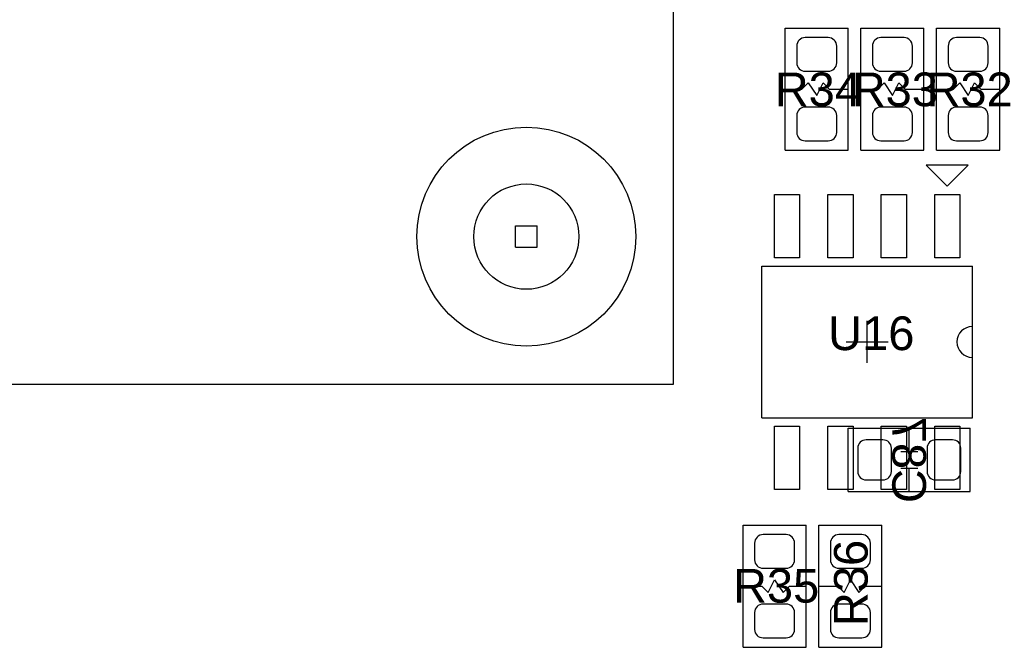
# Model space of a CAD drawing. Header units: inches. Extents: x -4 to 282, y -17 to 94.
# Tile 23 of 31: x 86 to 110, y 32 to 47. Entities that reach past the tile are written whole.
import ezdxf

# ---------------------------------------------------------------- set-up
doc = ezdxf.new("R2010")
doc.units = ezdxf.units.IN
for name, color, linetype in [('Bottom Overlay', 54, 'Continuous'), ('Bottom Paste', 16, 'Continuous'), ('Bottom Solder', 6, 'Continuous'), ('Drill Drawing', 1, 'Continuous'), ('Multi-Layer', 9, 'Continuous'), ('Pad Holes', 156, 'Continuous'), ('Top Overlay', 2, 'Continuous'), ('Top Paste', 8, 'Continuous'), ('Top Solder', 216, 'Continuous')]:
    doc.layers.add(name, color=color, linetype=linetype)
doc.styles.add('Arial', font='txt', dxfattribs={"height": 0.2})

msp = doc.modelspace()

# ---------------------------------------------------------------- linework, layer by layer
at = {"layer": 'Bottom Overlay'}
for p, q in [((106.15, 35.45), (106.15, 36.95)), ((106.15, 36.95), (109.05, 36.95)), ((107.6, 36.4), (107.6, 36.95)), ((109.05, 35.45), (109.05, 36.95)), ((107.4, 36.4), (107.8, 36.4)), ((107.4, 36), (107.8, 36)), ((107.6, 35.45), (107.6, 36)), ((106.15, 35.45), (109.05, 35.45))]:
    msp.add_line(p, q, dxfattribs=at)
at = {"layer": 'Bottom Paste'}
for p, q in [((106.975, 36.675), (106.575, 36.675)), ((108.625, 36.675), (108.225, 36.675)), ((106.375, 36.475), (106.375, 35.925)), ((107.175, 35.925), (107.175, 36.475)), ((108.025, 36.475), (108.025, 35.925)), ((108.825, 35.925), (108.825, 36.475)), ((106.575, 35.725), (106.975, 35.725)), ((108.225, 35.725), (108.625, 35.725))]:
    msp.add_line(p, q, dxfattribs=at)
for centre, start, end in [((106.575, 36.475), 90, 180), ((106.975, 36.475), 0, 90), ((108.225, 36.475), 90, 180), ((108.625, 36.475), 0, 90), ((106.575, 35.925), 180, 270), ((106.975, 35.925), 270, 0), ((108.225, 35.925), 180, 270), ((108.625, 35.925), 270, 0)]:
    msp.add_arc(centre, 0.2, start, end, dxfattribs=at)
at = {"layer": 'Bottom Solder'}
for p, q in [((106.975, 36.675), (106.575, 36.675)), ((108.625, 36.675), (108.225, 36.675)), ((106.375, 36.475), (106.375, 35.925)), ((107.175, 35.925), (107.175, 36.475)), ((108.025, 36.475), (108.025, 35.925)), ((108.825, 35.925), (108.825, 36.475)), ((106.575, 35.725), (106.975, 35.725)), ((108.225, 35.725), (108.625, 35.725))]:
    msp.add_line(p, q, dxfattribs=at)
msp.add_circle((98.5, 41.5), 2.6, dxfattribs=at)
for centre, start, end in [((106.575, 36.475), 90, 180), ((106.975, 36.475), 0, 90), ((108.225, 36.475), 90, 180), ((108.625, 36.475), 0, 90), ((106.575, 35.925), 180, 270), ((106.975, 35.925), 270, 0), ((108.225, 35.925), 180, 270), ((108.625, 35.925), 270, 0)]:
    msp.add_arc(centre, 0.2, start, end, dxfattribs=at)
at = {"layer": 'Drill Drawing'}
for p, q in [((98.246, 41.754), (98.754, 41.754)), ((98.246, 41.246), (98.246, 41.754)), ((98.754, 41.246), (98.754, 41.754)), ((98.246, 41.246), (98.754, 41.246))]:
    msp.add_line(p, q, dxfattribs=at)
at = {"layer": 'Multi-Layer'}
msp.add_circle((98.5, 41.5), 2.6, dxfattribs=at)
at = {"layer": 'Pad Holes'}
msp.add_circle((98.5, 41.5), 1.25, dxfattribs=at)
at = {"layer": 'Top Overlay'}
for p, q in [((102, 38), (102, 78)), ((104.65, 46.45), (106.15, 46.45)), ((104.65, 43.55), (104.65, 46.45)), ((106.15, 43.55), (106.15, 46.45)), ((106.45, 46.45), (107.95, 46.45)), ((106.45, 43.55), (106.45, 46.45)), ((107.95, 43.55), (107.95, 46.45)), ((108.25, 46.45), (109.75, 46.45)), ((108.25, 43.55), (108.25, 46.45)), ((109.75, 43.55), (109.75, 46.45)), ((104.65, 45), (105.05, 45)), ((105.05, 45), (105.2, 45.15)), ((105.2, 45.15), (105.4, 44.85)), ((105.4, 44.85), (105.55, 45.15)), ((105.55, 45.15), (105.7, 45)), ((105.7, 45), (106.15, 45)), ((106.45, 45), (106.85, 45)), ((106.85, 45), (107, 45.15)), ((107, 45.15), (107.2, 44.85)), ((107.2, 44.85), (107.35, 45.15)), ((107.35, 45.15), (107.5, 45)), ((107.5, 45), (107.95, 45)), ((108.25, 45), (108.65, 45)), ((108.65, 45), (108.8, 45.15)), ((108.8, 45.15), (109, 44.85)), ((109, 44.85), (109.15, 45.15)), ((109.15, 45.15), (109.3, 45)), ((109.3, 45), (109.75, 45)), ((104.65, 43.55), (106.15, 43.55)), ((106.45, 43.55), (107.95, 43.55)), ((108.25, 43.55), (109.75, 43.55)), ((109, 43.2), (108, 43.2)), ((108, 43.2), (108.5, 42.7)), ((108.5, 42.7), (109, 43.2)), ((104.1, 40.8), (109.1, 40.8)), ((104.1, 37.2), (104.1, 40.8)), ((109.1, 37.2), (109.1, 40.8)), ((106.6, 38.5), (106.6, 39.5)), ((106.1, 39), (107.1, 39)), ((47, 38), (102, 38)), ((104.1, 37.2), (109.1, 37.2)), ((103.65, 34.65), (105.15, 34.65)), ((103.65, 31.75), (103.65, 34.65)), ((105.15, 31.75), (105.15, 34.65)), ((105.45, 34.65), (106.95, 34.65)), ((105.45, 31.75), (105.45, 34.65)), ((106.95, 31.75), (106.95, 34.65)), ((104.25, 33.05), (104.4, 33.35)), ((104.4, 33.35), (104.6, 33.05)), ((106.05, 33.05), (106.2, 33.35)), ((106.2, 33.35), (106.4, 33.05)), ((103.65, 33.2), (104.1, 33.2)), ((104.1, 33.2), (104.25, 33.05)), ((104.6, 33.05), (104.75, 33.2)), ((104.75, 33.2), (105.15, 33.2)), ((105.45, 33.2), (105.9, 33.2)), ((105.9, 33.2), (106.05, 33.05)), ((106.4, 33.05), (106.55, 33.2)), ((106.55, 33.2), (106.95, 33.2)), ((103.65, 31.75), (105.15, 31.75)), ((105.45, 31.75), (106.95, 31.75))]:
    msp.add_line(p, q, dxfattribs=at)
msp.add_arc((109.1, 39), 0.367, 90, 270, dxfattribs=at)
at = {"layer": 'Top Paste'}
for p, q in [((105.675, 46.225), (105.125, 46.225)), ((107.475, 46.225), (106.925, 46.225)), ((109.275, 46.225), (108.725, 46.225)), ((104.925, 46.025), (104.925, 45.625)), ((105.875, 45.625), (105.875, 46.025)), ((106.725, 46.025), (106.725, 45.625)), ((107.675, 45.625), (107.675, 46.025)), ((108.525, 46.025), (108.525, 45.625)), ((109.475, 45.625), (109.475, 46.025)), ((105.125, 45.425), (105.675, 45.425)), ((106.925, 45.425), (107.475, 45.425)), ((108.725, 45.425), (109.275, 45.425)), ((105.675, 44.575), (105.125, 44.575)), ((107.475, 44.575), (106.925, 44.575)), ((109.275, 44.575), (108.725, 44.575)), ((104.925, 44.375), (104.925, 43.975)), ((105.875, 43.975), (105.875, 44.375)), ((106.725, 44.375), (106.725, 43.975)), ((107.675, 43.975), (107.675, 44.375)), ((108.525, 44.375), (108.525, 43.975)), ((109.475, 43.975), (109.475, 44.375)), ((105.125, 43.775), (105.675, 43.775)), ((106.925, 43.775), (107.475, 43.775)), ((108.725, 43.775), (109.275, 43.775)), ((104.395, 41), (104.395, 42.5)), ((104.395, 42.5), (104.995, 42.5)), ((104.995, 42.5), (104.995, 41)), ((105.665, 41), (105.665, 42.5)), ((105.665, 42.5), (106.265, 42.5)), ((106.265, 42.5), (106.265, 41)), ((106.935, 41), (106.935, 42.5)), ((106.935, 42.5), (107.535, 42.5)), ((107.535, 42.5), (107.535, 41)), ((108.205, 41), (108.205, 42.5)), ((108.205, 42.5), (108.805, 42.5)), ((108.805, 42.5), (108.805, 41)), ((104.995, 41), (104.395, 41)), ((106.265, 41), (105.665, 41)), ((107.535, 41), (106.935, 41)), ((108.805, 41), (108.205, 41)), ((104.395, 35.5), (104.395, 37)), ((104.395, 37), (104.995, 37)), ((104.995, 37), (104.995, 35.5)), ((105.665, 35.5), (105.665, 37)), ((105.665, 37), (106.265, 37)), ((106.265, 37), (106.265, 35.5)), ((106.935, 35.5), (106.935, 37)), ((106.935, 37), (107.535, 37)), ((107.535, 37), (107.535, 35.5)), ((108.205, 35.5), (108.205, 37)), ((108.205, 37), (108.805, 37)), ((108.805, 37), (108.805, 35.5)), ((104.995, 35.5), (104.395, 35.5)), ((106.265, 35.5), (105.665, 35.5)), ((107.535, 35.5), (106.935, 35.5)), ((108.805, 35.5), (108.205, 35.5)), ((104.675, 34.425), (104.125, 34.425)), ((106.475, 34.425), (105.925, 34.425)), ((103.925, 34.225), (103.925, 33.825)), ((104.875, 33.825), (104.875, 34.225)), ((105.725, 34.225), (105.725, 33.825)), ((106.675, 33.825), (106.675, 34.225)), ((104.125, 33.625), (104.675, 33.625)), ((105.925, 33.625), (106.475, 33.625)), ((104.675, 32.775), (104.125, 32.775)), ((106.475, 32.775), (105.925, 32.775)), ((103.925, 32.575), (103.925, 32.175)), ((104.875, 32.175), (104.875, 32.575)), ((105.725, 32.575), (105.725, 32.175)), ((106.675, 32.175), (106.675, 32.575)), ((104.125, 31.975), (104.675, 31.975)), ((105.925, 31.975), (106.475, 31.975))]:
    msp.add_line(p, q, dxfattribs=at)
for centre, start, end in [((105.125, 46.025), 90, 180), ((105.675, 46.025), 0, 90), ((106.925, 46.025), 90, 180), ((107.475, 46.025), 0, 90), ((108.725, 46.025), 90, 180), ((109.275, 46.025), 0, 90), ((105.125, 45.625), 180, 270), ((105.675, 45.625), 270, 0), ((106.925, 45.625), 180, 270), ((107.475, 45.625), 270, 0), ((108.725, 45.625), 180, 270), ((109.275, 45.625), 270, 0), ((105.125, 44.375), 90, 180), ((105.675, 44.375), 0, 90), ((106.925, 44.375), 90, 180), ((107.475, 44.375), 0, 90), ((108.725, 44.375), 90, 180), ((109.275, 44.375), 0, 90), ((105.125, 43.975), 180, 270), ((105.675, 43.975), 270, 0), ((106.925, 43.975), 180, 270), ((107.475, 43.975), 270, 0), ((108.725, 43.975), 180, 270), ((109.275, 43.975), 270, 0), ((104.125, 34.225), 90, 180), ((104.675, 34.225), 0, 90), ((105.925, 34.225), 90, 180), ((106.475, 34.225), 0, 90), ((104.125, 33.825), 180, 270), ((104.675, 33.825), 270, 0), ((105.925, 33.825), 180, 270), ((106.475, 33.825), 270, 0), ((104.125, 32.575), 90, 180), ((104.675, 32.575), 0, 90), ((105.925, 32.575), 90, 180), ((106.475, 32.575), 0, 90), ((104.125, 32.175), 180, 270), ((104.675, 32.175), 270, 0), ((105.925, 32.175), 180, 270), ((106.475, 32.175), 270, 0)]:
    msp.add_arc(centre, 0.2, start, end, dxfattribs=at)
at = {"layer": 'Top Solder'}
for p, q in [((105.675, 46.225), (105.125, 46.225)), ((107.475, 46.225), (106.925, 46.225)), ((109.275, 46.225), (108.725, 46.225)), ((104.925, 46.025), (104.925, 45.625)), ((105.875, 45.625), (105.875, 46.025)), ((106.725, 46.025), (106.725, 45.625)), ((107.675, 45.625), (107.675, 46.025)), ((108.525, 46.025), (108.525, 45.625)), ((109.475, 45.625), (109.475, 46.025)), ((105.125, 45.425), (105.675, 45.425)), ((106.925, 45.425), (107.475, 45.425)), ((108.725, 45.425), (109.275, 45.425)), ((105.675, 44.575), (105.125, 44.575)), ((107.475, 44.575), (106.925, 44.575)), ((109.275, 44.575), (108.725, 44.575)), ((104.925, 44.375), (104.925, 43.975)), ((105.875, 43.975), (105.875, 44.375)), ((106.725, 44.375), (106.725, 43.975)), ((107.675, 43.975), (107.675, 44.375)), ((108.525, 44.375), (108.525, 43.975)), ((109.475, 43.975), (109.475, 44.375)), ((105.125, 43.775), (105.675, 43.775)), ((106.925, 43.775), (107.475, 43.775)), ((108.725, 43.775), (109.275, 43.775)), ((104.395, 41), (104.395, 42.5)), ((104.395, 42.5), (104.995, 42.5)), ((104.995, 42.5), (104.995, 41)), ((105.665, 41), (105.665, 42.5)), ((105.665, 42.5), (106.265, 42.5)), ((106.265, 42.5), (106.265, 41)), ((106.935, 41), (106.935, 42.5)), ((106.935, 42.5), (107.535, 42.5)), ((107.535, 42.5), (107.535, 41)), ((108.205, 41), (108.205, 42.5)), ((108.205, 42.5), (108.805, 42.5)), ((108.805, 42.5), (108.805, 41)), ((104.995, 41), (104.395, 41)), ((106.265, 41), (105.665, 41)), ((107.535, 41), (106.935, 41)), ((108.805, 41), (108.205, 41)), ((104.395, 35.5), (104.395, 37)), ((104.395, 37), (104.995, 37)), ((104.995, 37), (104.995, 35.5)), ((105.665, 35.5), (105.665, 37)), ((105.665, 37), (106.265, 37)), ((106.265, 37), (106.265, 35.5)), ((106.935, 35.5), (106.935, 37)), ((106.935, 37), (107.535, 37)), ((107.535, 37), (107.535, 35.5)), ((108.205, 35.5), (108.205, 37)), ((108.205, 37), (108.805, 37)), ((108.805, 37), (108.805, 35.5)), ((104.995, 35.5), (104.395, 35.5)), ((106.265, 35.5), (105.665, 35.5)), ((107.535, 35.5), (106.935, 35.5)), ((108.805, 35.5), (108.205, 35.5)), ((104.675, 34.425), (104.125, 34.425)), ((106.475, 34.425), (105.925, 34.425)), ((103.925, 34.225), (103.925, 33.825)), ((104.875, 33.825), (104.875, 34.225)), ((105.725, 34.225), (105.725, 33.825)), ((106.675, 33.825), (106.675, 34.225)), ((104.125, 33.625), (104.675, 33.625)), ((105.925, 33.625), (106.475, 33.625)), ((104.675, 32.775), (104.125, 32.775)), ((106.475, 32.775), (105.925, 32.775)), ((103.925, 32.575), (103.925, 32.175)), ((104.875, 32.175), (104.875, 32.575)), ((105.725, 32.575), (105.725, 32.175)), ((106.675, 32.175), (106.675, 32.575)), ((104.125, 31.975), (104.675, 31.975)), ((105.925, 31.975), (106.475, 31.975))]:
    msp.add_line(p, q, dxfattribs=at)
msp.add_circle((98.5, 41.5), 2.6, dxfattribs=at)
for centre, start, end in [((105.125, 46.025), 90, 180), ((105.675, 46.025), 0, 90), ((106.925, 46.025), 90, 180), ((107.475, 46.025), 0, 90), ((108.725, 46.025), 90, 180), ((109.275, 46.025), 0, 90), ((105.125, 45.625), 180, 270), ((105.675, 45.625), 270, 0), ((106.925, 45.625), 180, 270), ((107.475, 45.625), 270, 0), ((108.725, 45.625), 180, 270), ((109.275, 45.625), 270, 0), ((105.125, 44.375), 90, 180), ((105.675, 44.375), 0, 90), ((106.925, 44.375), 90, 180), ((107.475, 44.375), 0, 90), ((108.725, 44.375), 90, 180), ((109.275, 44.375), 0, 90), ((105.125, 43.975), 180, 270), ((105.675, 43.975), 270, 0), ((106.925, 43.975), 180, 270), ((107.475, 43.975), 270, 0), ((108.725, 43.975), 180, 270), ((109.275, 43.975), 270, 0), ((104.125, 34.225), 90, 180), ((104.675, 34.225), 0, 90), ((105.925, 34.225), 90, 180), ((106.475, 34.225), 0, 90), ((104.125, 33.825), 180, 270), ((104.675, 33.825), 270, 0), ((105.925, 33.825), 180, 270), ((106.475, 33.825), 270, 0), ((104.125, 32.575), 90, 180), ((104.675, 32.575), 0, 90), ((105.925, 32.575), 90, 180), ((106.475, 32.575), 0, 90), ((104.125, 32.175), 180, 270), ((104.675, 32.175), 270, 0), ((105.925, 32.175), 180, 270), ((106.475, 32.175), 270, 0)]:
    msp.add_arc(centre, 0.2, start, end, dxfattribs=at)

# ---------------------------------------------------------------- texts
at = {"layer": 'Bottom Overlay', "style": 'Arial', "text_generation_flag": 2}
msp.add_text('C87', height=0.8, rotation=270, dxfattribs=at).set_placement((107.196, 35.173))
at = {"layer": 'Top Overlay', "style": 'Arial'}
for s, p in [('R34', (104.402, 44.596)), ('R33', (106.231, 44.596)), ('R32', (108.009, 44.596)), ('U16', (105.672, 38.805)), ('R35', (103.411, 32.81))]:
    msp.add_text(s, height=0.8, dxfattribs=at).set_placement(p)
msp.add_text('R36', height=0.8, rotation=90, dxfattribs=at).set_placement((106.612, 32.252))

doc.saveas('drawing.dxf')
